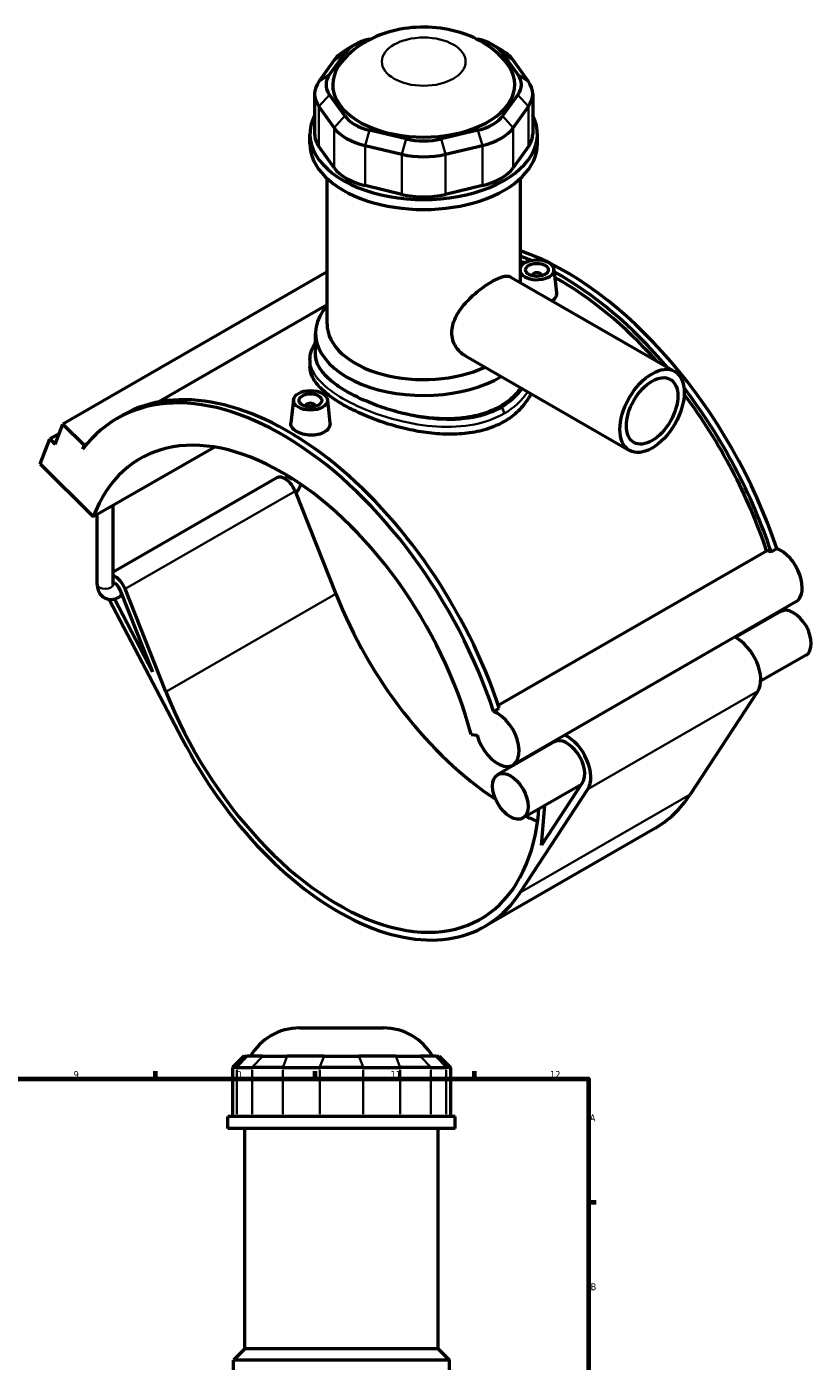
# Model space of a CAD drawing. Header units: millimetres. Extents: x 0 to 919, y -450 to 1036.
# Tile 5 of 5: x 574 to 919, y 450 to 1036. Entities that reach past the tile are written whole.
import ezdxf

# ---------------------------------------------------------------- set-up
doc = ezdxf.new("R2010")
doc.units = ezdxf.units.MM
for name, color, linetype, lineweight in [('Border (ANSI)', 7, 'Continuous', 70), ('Visible (ANSI)', 7, 'Continuous', 50), ('Visible Narrow (ANSI)', 7, 'Continuous', 35)]:
    doc.layers.add(name, color=color, linetype=linetype, lineweight=lineweight)
doc.styles.add('Note Text (ANSI)', font='tahoma.ttf')

# ---------------------------------------------------------------- blocks, each defined once
blk = doc.blocks.new('Borders Default Border')
at = {"layer": 'Border (ANSI)'}
for p, q in [((630.75, 574), (630.75, 577.45)), ((700.83, 574), (700.83, 577.45)), ((770.92, 574), (770.92, 577.45)), ((821, 519.75), (824.45, 519.75))]:
    blk.add_line(p, q, dxfattribs=at)
at = {"layer": 'Border (ANSI)', "flags": 128}
blk.add_lwpolyline([(20, 20), (20, 574), (821, 574), (821, 20), (20, 20)], dxfattribs=at)
at = {"layer": 'Border (ANSI)', "color": 230, "true_color": 0xff0080, "attachment_point": 7, "style": 'Note Text (ANSI)'}
for s, insert, char_height in [('9', (594.7, 574.34), 3.05), ('10', (663.96, 574.34), 3.048), ('11', (734.04, 574.4), 3.048), ('12', (804.13, 574.4), 3.048), ('A', (821.63, 555.35), 3.05), ('B', (821.99, 481.1), 3.05)]:
    blk.add_mtext(s, dxfattribs=dict(at, insert=insert, char_height=char_height))

msp = doc.modelspace()

# ---------------------------------------------------------------- linework, layer by layer
at = {"layer": 'Visible (ANSI)'}
for p, q in [((718.176, 1028.316), (714.627, 1026.256)), ((724.719, 1030.844), (725.622, 1031.059)), ((771.565, 1031.059), (772.468, 1030.844)), ((779.011, 1028.316), (782.56, 1026.256)), ((709.275, 1021.625), (702.556, 1012.284)), ((707.176, 1015.27), (713.895, 1024.611)), ((783.292, 1024.611), (790.011, 1015.27)), ((794.631, 1012.284), (787.912, 1021.625)), ((700.653, 1006.774), (700.653, 989.156)), ((713.895, 997.114), (707.176, 1006.455)), ((790.011, 1006.455), (783.292, 997.114)), ((796.534, 1006.774), (796.534, 989.156)), ((702.556, 1001.265), (709.275, 991.924)), ((787.912, 991.924), (794.631, 1001.265)), ((698.594, 984.815), (698.594, 989.156)), ((740.94, 987.011), (724.719, 990.88)), ((772.468, 990.88), (756.247, 987.011)), ((798.594, 984.815), (798.594, 989.156)), ((709.275, 974.306), (702.556, 983.647)), ((722.805, 984.133), (739.027, 980.263)), ((758.161, 980.263), (774.382, 984.133)), ((794.631, 983.647), (787.912, 974.306)), ((706.094, 905.717), (706.094, 969.647)), ((791.094, 923.944), (791.094, 969.647)), ((739.027, 962.645), (722.805, 966.514)), ((774.382, 966.514), (758.161, 962.645)), ((706.094, 928.57), (589.998, 861.715)), ((796.374, 927.026), (796.374, 926.84)), ((800.374, 927.026), (800.374, 926.84)), ((805.86, 929.745), (806.961, 919.471)), ((786.921, 926.347), (858.983, 884.848)), ((706.094, 914.057), (632.094, 871.443)), ((701.094, 892.1), (701.094, 901.63)), ((766.959, 891.683), (839.022, 850.185)), ((698.594, 890.001), (698.594, 886.95)), ((691.328, 872.412), (690.223, 862.112)), ((696.813, 869.507), (696.813, 869.693)), ((700.813, 869.507), (700.813, 869.693)), ((706.299, 872.412), (707.401, 862.138)), ((613.834, 864.217), (616.323, 865.65)), ((588.418, 857.606), (584.286, 855.227)), ((586.612, 852.909), (589.998, 861.715)), ((589.998, 861.715), (599.3, 852.443)), ((580.054, 844.22), (584.286, 855.227)), ((584.286, 855.227), (586.612, 852.909)), ((599.3, 852.443), (598.609, 850.646)), ((600.71, 853.255), (599.3, 852.443)), ((603.31, 821.041), (656.459, 851.647)), ((580.054, 844.22), (603.31, 821.041)), ((684.006, 838.046), (612.097, 796.637)), ((692.029, 832.259), (709.977, 787.06)), ((605.097, 791.292), (605.097, 822.07)), ((612.097, 791.292), (612.097, 826.101)), ((781.381, 738.151), (899.342, 806.08)), ((901.296, 805.626), (903.785, 807.06)), ((616.067, 786.518), (614.7, 785.731)), ((615.08, 789.003), (629.407, 752.923)), ((635.307, 744.06), (617.358, 789.259)), ((610.335, 784.711), (642.405, 723.38)), ((629.407, 752.923), (612.69, 784.894)), ((912.223, 783.579), (787.772, 711.913)), ((905.653, 779.401), (885.696, 767.909)), ((916.689, 760.236), (896.733, 748.744)), ((895.456, 744.369), (865.706, 698.939)), ((779.334, 735.393), (781.823, 736.827)), ((769.426, 725.381), (772.109, 724.965)), ((806.092, 722.068), (781.202, 707.735)), ((818.462, 704.184), (800.434, 676.654)), ((791.036, 655.939), (820.786, 701.369)), ((817.922, 703.36), (792.238, 688.57)), ((800.434, 676.654), (801.873, 694.118)), ((850.179, 684.02), (775.509, 641.02)), ((694.05, 596.382), (730.877, 596.382)), ((669.524, 583.992), (664.524, 578.992)), ((669.524, 583.992), (671.046, 583.992)), ((677.765, 583.992), (671.046, 583.992)), ((677.765, 583.992), (688.589, 583.992)), ((704.81, 583.992), (688.589, 583.992)), ((704.81, 583.992), (720.117, 583.992)), ((736.339, 583.992), (720.117, 583.992)), ((736.339, 583.992), (747.163, 583.992)), ((753.882, 583.992), (747.163, 583.992)), ((753.882, 583.992), (755.404, 583.992)), ((755.404, 583.992), (760.404, 578.992)), ((666.427, 578.992), (664.524, 578.992)), ((664.524, 578.992), (664.524, 557.442)), ((666.427, 578.992), (673.146, 578.992)), ((686.675, 578.992), (673.146, 578.992)), ((686.675, 578.992), (702.897, 578.992)), ((722.031, 578.992), (702.897, 578.992)), ((722.031, 578.992), (738.252, 578.992)), ((751.782, 578.992), (738.252, 578.992)), ((751.782, 578.992), (758.501, 578.992)), ((760.404, 578.992), (758.501, 578.992)), ((760.404, 578.992), (760.404, 557.442)), ((762.464, 557.442), (662.464, 557.442)), ((662.464, 552.132), (662.464, 557.442)), ((762.464, 552.132), (762.464, 557.442)), ((762.464, 552.132), (662.464, 552.132)), ((669.964, 455.382), (669.964, 552.132)), ((754.964, 455.382), (754.964, 552.132)), ((669.964, 455.382), (664.964, 450.382)), ((754.964, 455.382), (669.964, 455.382)), ((754.964, 455.382), (759.964, 450.382)), ((759.964, 450.382), (664.964, 450.382)), ((664.964, 442.582), (664.964, 450.382)), ((759.964, 442.582), (759.964, 450.382))]:
    msp.add_line(p, q, dxfattribs=at)
for centre, start, end in [((694.05, 571.382), 90, 149.708469), ((730.877, 571.382), 30.291531, 90)]:
    msp.add_arc(centre, 25, start, end, dxfattribs=at)
for centre, major_axis, ratio, start_param, end_param in [((732.372, 1020.203), (-20, 0), 0.5758617, 5.1050881, 5.8904862), ((764.815, 1020.203), (20, 0), 0.5758617, 0.3926991, 1.1780972), ((732.372, 1016.116), (-25, 0), 0.5758617, 5.5016397, 5.8904862), ((764.815, 1016.116), (-25, 0), 0.5758617, 3.5342917, 3.9231383), ((748.594, 1010.862), (-40, 0), 0.5758617, 5.8591242, 9.8488391), ((725.653, 1010.862), (-20, 0), 0.5758617, 5.8904862, 6.6758844), ((771.534, 1010.862), (20, 0), 0.5758617, 5.8904862, 6.6758844), ((725.653, 1006.774), (-25, 0), 0.5758617, 5.8904862, 6.6758844), ((771.534, 1006.774), (25, 0), 0.5758617, 5.8904862, 6.6758844), ((748.594, 989.156), (-50, 0), 0.5758617, 5.9951502, 9.712813), ((732.372, 1001.521), (-20, 0), 0.5758617, 0.3926991, 1.1780972), ((764.815, 1001.521), (20, 0), 0.5758617, 5.1050881, 5.8904862), ((732.372, 997.433), (25, 0), 0.5758617, 3.5342917, 4.3196899), ((764.815, 997.433), (25, 0), 0.5758617, 5.1050881, 5.8904862), ((725.653, 989.156), (-25, 0), 0.5758617, 0, 0.3926991), ((748.594, 997.652), (-20, 0), 0.5758617, 1.1780972, 1.9634954), ((771.534, 989.156), (25, 0), 0.5758617, 5.8904862, 6.2831853), ((748.594, 984.815), (-50, 0), 0.5758617, 0, 3.1415927), ((748.594, 993.564), (25, 0), 0.5758617, 4.3196899, 5.1050881), ((732.372, 979.815), (-25, 0), 0.5758617, 0.3926991, 1.1780972), ((764.815, 979.815), (25, 0), 0.5758617, 5.1050881, 5.8904862), ((748.594, 975.946), (-25, 0), 0.5758617, 1.1780972, 1.9634954), ((810.819, 809.926), (-72.534, 125.958), 0.5780931, 4.3694381, 5.6928415), ((808.33, 808.492), (72.534, -125.958), 0.5780931, 2.4785527, 2.5266294), ((798.374, 929.479), (-7.5, 0), 0.5758617, 0.242632, 6.0405533), ((808.33, 808.492), (-71.112, 123.488), 0.5780931, 5.6527266, 5.6716254), ((798.374, 927.026), (-2, 0), 0.5758617, 2.9729035, 6.4518745), ((808.33, 808.492), (72.534, -125.958), 0.5780931, 1.8803845, 2.3810197), ((808.33, 808.492), (-71.112, 123.488), 0.5780931, 5.0621774, 5.5204341), ((748.594, 901.63), (-47.5, 0), 0.5758617, 5.8202306, 8.6556594), ((748.594, 905.717), (-42.5, 0), 0.5758617, 0, 2.2561187), ((686.368, 738.259), (-72.534, 125.958), 0.5780931, 4.3694381, 6.5230968), ((688.857, 739.692), (-72.534, 125.958), 0.5780931, 4.3694381, 6.2831853), ((808.33, 808.492), (72.534, -125.958), 0.5780931, 1.2278455, 1.7967896), ((808.33, 808.492), (-71.112, 123.488), 0.5780931, 4.3724925, 4.9247984), ((698.813, 869.693), (-2, 0), 0.5758617, 2.9729035, 6.4518745), ((686.368, 738.259), (-62.379, 108.323), 0.5780931, 4.2779904, 6.7214513), ((687.624, 831.764), (-3.618, 6.283), 0.5780931, 4.4658305, 6.2831853), ((903.016, 793.812), (-6.718, 11.666), 0.5780931, 5.6814083, 5.8960378), ((905.505, 795.245), (6.718, -11.666), 0.5780931, 0, 2.5398157), ((612.953, 788.764), (-3.618, 6.283), 0.5780931, 4.4658305, 5.6674374), ((612.953, 788.764), (1.747, -3.033), 0.5780931, 1.3242379, 2.711205), ((785.929, 795.592), (62.379, -108.323), 0.5780931, 4.4658305, 5.4348924), ((911.171, 769.819), (-5.518, 9.582), 0.5780931, 3.1415927, 6.2831853), ((886.281, 755.485), (7.39, -12.832), 0.5780931, 0.2846429, 2.4494404), ((711.258, 752.592), (62.379, -108.323), 0.5780931, 4.4658305, 6.9796103), ((781.054, 723.579), (6.718, -11.666), 0.5780931, 4.2779904, 8.823001), ((711.258, 752.592), (64.25, -111.573), 0.5780931, 4.6420787, 6.5678282), ((811.61, 712.485), (5.518, -9.582), 0.5780931, 0.2846429, 3.1415927), ((811.61, 712.485), (7.39, -12.832), 0.5780931, 0.2846429, 2.4494404), ((811.61, 712.485), (7.39, -12.832), 0.5780931, 3.8337449, 3.869222), ((785.929, 795.592), (64.25, -111.573), 0.5780931, 0, 0.2846429), ((785.929, 795.592), (62.379, -108.323), 0.5780931, 5.5867603, 5.6444108)]:
    msp.add_ellipse(centre, major_axis=major_axis, ratio=ratio, start_param=start_param, end_param=end_param, dxfattribs=at)
for centre, major_axis, ratio in [((798.374, 929.479), (-5, 0), 0.5758617), ((849.003, 867.517), (-9.981, -17.332), 0.5780931), ((849.003, 867.517), (-7.985, -13.865), 0.5780931), ((698.813, 872.146), (-7.5, 0), 0.5758617), ((698.813, 872.146), (-5, 0), 0.5758617), ((786.72, 698.152), (-5.518, 9.582), 0.5780931)]:
    msp.add_ellipse(centre, major_axis=major_axis, ratio=ratio, dxfattribs=at)
for points, knots in [([(785.051, 1020.34), (782.679, 1023.365), (780.032, 1025.728), (773.74, 1030.188), (770.039, 1031.951), (761.742, 1034.835), (757.115, 1035.706), (747.72, 1036.349), (742.954, 1036.088), (733.492, 1034.303), (728.788, 1032.799), (720.053, 1028.095), (715.932, 1025.086), (712.279, 1020.52), (712.207, 1020.43), (712.137, 1020.34)], [1.2094593, 1.2094593, 1.2094593, 1.2094593, 1.4677285, 1.4677285, 1.8130907, 1.8130907, 2.2379323, 2.2379323, 2.6728396, 2.6728396, 3.1080291, 3.1080291, 3.4952144, 3.4952144, 3.5029297, 3.5029297, 3.5029297, 3.5029297]), ([(766.959, 891.683), (766.95, 891.688), (766.942, 891.693), (766.093, 892.185), (765.28, 892.791), (763.81, 894.217), (763.153, 895.036), (762.078, 896.828), (761.659, 897.802), (761.104, 899.827), (760.968, 900.879), (760.968, 902.971), (761.104, 904.069), (761.659, 906.296), (762.078, 907.425), (763.153, 909.65), (763.81, 910.747), (765.28, 912.859), (766.093, 913.873), (767.771, 915.769), (768.695, 916.718), (770.643, 918.553), (771.666, 919.44), (773.726, 921.096), (774.763, 921.867), (776.772, 923.251), (777.743, 923.864), (779.548, 924.903), (780.436, 925.361), (782.106, 926.096), (782.889, 926.373), (784.307, 926.719), (784.944, 926.788), (786.05, 926.716), (786.522, 926.576), (786.921, 926.347)], [4.5951574, 4.5951574, 4.5951574, 4.5951574, 4.5991419, 4.5991419, 4.9829337, 4.9829337, 5.3667255, 5.3667255, 5.7505173, 5.7505173, 6.1343091, 6.1343091, 6.5181009, 6.5181009, 6.9018927, 6.9018927, 7.2856845, 7.2856845, 7.6694763, 7.6694763, 8.0524732, 8.0524732, 8.43547, 8.43547, 8.8184669, 8.8184669, 9.2014637, 9.2014637, 9.5844605, 9.5844605, 9.9674574, 9.9674574, 10.3504542, 10.3504542, 10.7294666, 10.7294666, 10.7294666, 10.7294666]), ([(806.96, 919.471), (806.972, 919.364), (806.979, 919.256), (806.981, 918.501), (806.768, 917.809), (806.007, 916.712), (805.563, 916.281), (805.045, 915.909)], [4.48596152, 4.48596152, 4.48596152, 4.48596152, 4.53894622, 4.53894622, 4.86326895, 4.86326895, 5.10249475, 5.10249475, 5.10249475, 5.10249475]), ([(698.594, 890.001), (698.594, 891.192), (698.779, 892.381), (699.51, 894.765), (700.075, 895.956), (700.895, 897.258), (700.993, 897.408), (701.094, 897.558)], [26.5946413, 26.5946413, 26.5946413, 26.5946413, 27.2503596, 27.2503596, 27.9464299, 27.9464299, 28.0379182, 28.0379182, 28.0379182, 28.0379182]), ([(715.006, 875.911), (712.881, 877.134), (710.894, 878.438), (707.4, 881.126), (705.893, 882.509), (703.478, 885.287), (702.568, 886.683), (701.376, 889.435), (701.094, 890.792), (701.094, 892.1)], [7.2123712, 7.2123712, 7.2123712, 7.2123712, 8.1137403, 8.1137403, 9.0151095, 9.0151095, 9.9164786, 9.9164786, 10.8178478, 10.8178478, 10.8178478, 10.8178478]), ([(783.949, 862.826), (781.708, 861.535), (779.181, 860.424), (773.693, 858.689), (770.732, 858.064), (764.574, 857.318), (761.37, 857.196), (754.94, 857.385), (751.712, 857.695), (745.477, 858.618), (742.25, 859.264), (735.818, 860.874), (732.614, 861.837), (726.454, 863.984), (723.493, 865.169), (718.005, 867.649), (715.478, 868.943), (710.998, 871.523), (708.904, 872.889), (705.225, 875.689), (703.639, 877.122), (701.099, 879.985), (700.142, 881.418), (698.89, 884.234), (698.594, 885.617), (698.594, 886.95)], [0, 0, 0, 0, 0.9508099, 0.9508099, 1.9016199, 1.9016199, 2.8524298, 2.8524298, 3.8032398, 3.8032398, 4.7535016, 4.7535016, 5.7037635, 5.7037635, 6.6540253, 6.6540253, 7.6042872, 7.6042872, 8.5545491, 8.5545491, 9.5048109, 9.5048109, 10.4550728, 10.4550728, 11.4053346, 11.4053346, 11.4053346, 11.4053346]), ([(791.342, 877.642), (790.374, 876.302), (789.267, 875.036), (786.294, 872.205), (784.307, 870.743), (782.181, 869.519), (780.056, 868.295), (777.658, 867.232), (772.449, 865.548), (769.638, 864.927), (763.787, 864.152), (760.742, 863.997), (754.629, 864.095), (751.559, 864.348), (745.629, 865.145), (742.56, 865.719), (736.446, 867.174), (733.401, 868.055), (727.549, 870.038), (724.737, 871.142), (719.528, 873.466), (717.131, 874.688), (715.006, 875.911)], [27.3153291, 27.3153291, 27.3153291, 27.3153291, 27.947761, 27.947761, 28.8494846, 28.8494846, 28.8494846, 29.7512083, 29.7512083, 30.6529319, 30.6529319, 31.5546555, 31.5546555, 32.4563792, 32.4563792, 33.3577483, 33.3577483, 34.2591175, 34.2591175, 35.1604866, 35.1604866, 36.0618558, 36.0618558, 36.0618558, 36.0618558]), ([(795.777, 875.088), (795.481, 874.495), (795.161, 873.91), (793.549, 871.203), (791.964, 869.211), (788.284, 865.667), (786.19, 864.117), (783.949, 862.826)], [28.2590898, 28.2590898, 28.2590898, 28.2590898, 28.5155289, 28.5155289, 29.4663389, 29.4663389, 30.4171488, 30.4171488, 30.4171488, 30.4171488]), ([(704.906, 858.204), (704.142, 857.764), (703.173, 857.394), (701.051, 856.931), (699.898, 856.836), (697.738, 856.893), (696.586, 857.047), (694.468, 857.594), (693.501, 857.987), (691.973, 858.867), (691.31, 859.413), (690.429, 860.593), (690.211, 861.227), (690.208, 861.918), (690.213, 862.015), (690.224, 862.112)], [2.5937958, 2.5937958, 2.5937958, 2.5937958, 2.9181186, 2.9181186, 3.2424413, 3.2424413, 3.5665675, 3.5665675, 3.8906938, 3.8906938, 4.21482, 4.21482, 4.5389462, 4.5389462, 4.5910616, 4.5910616, 4.5910616, 4.5910616]), ([(707.4, 862.138), (707.412, 862.03), (707.418, 861.923), (707.421, 861.168), (707.207, 860.476), (706.332, 859.214), (705.67, 858.645), (704.906, 858.204)], [7.07975736, 7.07975736, 7.07975736, 7.07975736, 7.13274206, 7.13274206, 7.45706479, 7.45706479, 7.78138752, 7.78138752, 7.78138752, 7.78138752]), ([(688.019, 837.445), (688.086, 837.598), (688.147, 837.75), (688.296, 838.174), (688.367, 838.438), (688.452, 838.877), (688.472, 839.06), (688.478, 839.209)], [4.11398981, 4.11398981, 4.11398981, 4.11398981, 4.23841905, 4.23841905, 4.46757813, 4.46757813, 4.66580958, 4.66580958, 4.66580958, 4.66580958]), ([(692.395, 831.336), (692.622, 831.608), (692.838, 831.89), (693.536, 832.879), (693.967, 833.626), (694.45, 834.671), (694.565, 834.944), (694.671, 835.219)], [3.6392428, 3.6392428, 3.6392428, 3.6392428, 3.76991118, 3.76991118, 4.08407045, 4.08407045, 4.19285362, 4.19285362, 4.19285362, 4.19285362]), ([(605.097, 791.292), (605.097, 790.447), (605.209, 789.591), (605.758, 787.953), (606.184, 787.165), (607.278, 785.979), (607.861, 785.542), (609.107, 784.944), (609.758, 784.77), (611.11, 784.632), (611.806, 784.691), (613.268, 785.02), (614.013, 785.335), (614.7, 785.731)], [1.5707963, 1.5707963, 1.5707963, 1.5707963, 1.8849556, 1.8849556, 2.1793375, 2.1793375, 2.4016425, 2.4016425, 2.6111938, 2.6111938, 2.8467827, 2.8467827, 3.1415927, 3.1415927, 3.1415927, 3.1415927]), ([(612.097, 791.292), (612.097, 791.163), (612.109, 791.069), (612.124, 790.986), (612.129, 790.971), (612.129, 790.971)], [1.57079633, 1.57079633, 1.57079633, 1.57079633, 1.76299016, 1.76299016, 1.87833732, 1.87833732, 1.87833732, 1.87833732])]:
    msp.add_open_spline(points, degree=3, knots=knots, dxfattribs=at)
at = {"layer": 'Visible Narrow (ANSI)'}
for p, q in [((713.895, 1024.611), (709.275, 1021.625)), ((783.292, 1024.611), (787.912, 1021.625)), ((707.176, 1015.27), (702.556, 1012.284)), ((790.011, 1015.27), (794.631, 1012.284)), ((707.176, 1006.455), (702.556, 1001.265)), ((790.011, 1006.455), (794.631, 1001.265)), ((702.556, 983.647), (702.556, 1001.265)), ((713.895, 997.114), (709.275, 991.924)), ((783.292, 997.114), (787.912, 991.924)), ((794.631, 1001.265), (794.631, 983.647)), ((709.275, 991.924), (709.275, 974.306)), ((787.912, 974.306), (787.912, 991.924)), ((724.719, 990.88), (722.805, 984.133)), ((740.94, 987.011), (739.027, 980.263)), ((756.247, 987.011), (758.161, 980.263)), ((772.468, 990.88), (774.382, 984.133)), ((722.805, 966.514), (722.805, 984.133)), ((739.027, 980.263), (739.027, 962.645)), ((758.161, 962.645), (758.161, 980.263)), ((774.382, 984.133), (774.382, 966.514)), ((692.029, 832.259), (617.358, 789.259)), ((709.977, 787.06), (635.307, 744.06)), ((895.456, 744.369), (820.786, 701.369)), ((865.706, 698.939), (791.036, 655.939)), ((670.815, 583.742), (666.658, 579.242)), ((673.377, 579.242), (677.534, 583.742)), ((688.493, 583.742), (686.771, 579.242)), ((704.714, 583.742), (702.992, 579.242)), ((720.213, 583.742), (721.935, 579.242)), ((736.434, 583.742), (738.156, 579.242)), ((747.393, 583.742), (751.551, 579.242)), ((754.113, 583.742), (758.27, 579.242)), ((666.427, 558.52), (666.427, 577.915)), ((673.146, 577.915), (673.146, 558.52)), ((686.675, 558.52), (686.675, 577.915)), ((702.897, 577.915), (702.897, 558.52)), ((722.031, 558.52), (722.031, 577.915)), ((738.252, 577.915), (738.252, 558.52)), ((751.782, 558.52), (751.782, 577.915)), ((758.501, 577.915), (758.501, 558.52))]:
    msp.add_line(p, q, dxfattribs=at)
msp.add_ellipse((748.594, 1020.992), major_axis=(-18.413, 0), ratio=0.5758617, dxfattribs=at)
for centre, major_axis, ratio, start_param, end_param in [((782.181, 867.359), (-1.248, 2.166), 0.5780931, 3.9289245, 5.1676385), ((691.98, 839.308), (-3.5, 0), 0.5758617, 0.05133, 1.4401239), ((608.597, 791.292), (3.5, 0), 0.5758617, 3.1415927, 6.2831853), ((612.953, 788.764), (1.747, -3.033), 0.5780931, 0, 1.3242379)]:
    msp.add_ellipse(centre, major_axis=major_axis, ratio=ratio, start_param=start_param, end_param=end_param, dxfattribs=at)
for points, knots in [([(715.006, 875.911), (713.579, 876.733), (712.24, 877.571), (707.394, 880.89), (704.642, 883.439), (701.216, 888.441), (700.482, 890.898), (700.794, 893.941), (700.915, 894.541), (701.095, 895.14)], [22.7959256, 22.7959256, 22.7959256, 22.7959256, 23.3978464, 23.3978464, 25.1495428, 25.1495428, 26.8542456, 26.8542456, 27.2730089, 27.2730089, 27.2730089, 27.2730089]), ([(698.594, 890), (698.595, 887.796), (699.331, 885.584), (702.549, 880.7), (705.374, 878.025), (712.478, 873.119), (716.594, 870.874), (726.8, 866.406), (733.115, 864.297), (745.187, 861.552), (750.887, 860.744), (762.176, 860.353), (767.759, 860.812), (776.916, 863.002), (780.663, 864.449), (783.949, 866.341)], [-26.5946413, -26.5946413, -26.5946413, -26.5946413, -25.1495428, -25.1495428, -23.3978464, -23.3978464, -21.8076954, -21.8076954, -19.8736745, -19.8736745, -18.2288318, -18.2288318, -16.5367532, -16.5367532, -15.1972826, -15.1972826, -15.1972826, -15.1972826]), ([(782.757, 868.96), (779.636, 867.162), (776.069, 865.804), (767.336, 863.791), (762.002, 863.416), (751.201, 863.928), (745.739, 864.775), (734.154, 867.549), (728.083, 869.638), (719.929, 873.258), (717.349, 874.562), (715.006, 875.911)], [15.1972826, 15.1972826, 15.1972826, 15.1972826, 16.5367532, 16.5367532, 18.2288318, 18.2288318, 19.8736745, 19.8736745, 21.8076954, 21.8076954, 22.7959256, 22.7959256, 22.7959256, 22.7959256])]:
    msp.add_open_spline(points, degree=3, knots=knots, dxfattribs=at)
for points in [[(791.986, 877.272), (789.695, 874.004), (786.564, 871.151), (782.757, 868.96)], [(783.949, 866.341), (788.309, 868.852), (791.841, 872.155), (794.322, 875.926)]]:
    msp.add_open_spline(points, degree=3, dxfattribs=at)

# ---------------------------------------------------------------- block references
msp.add_blockref('Borders Default Border', (0, 0))

doc.saveas('drawing.dxf')
